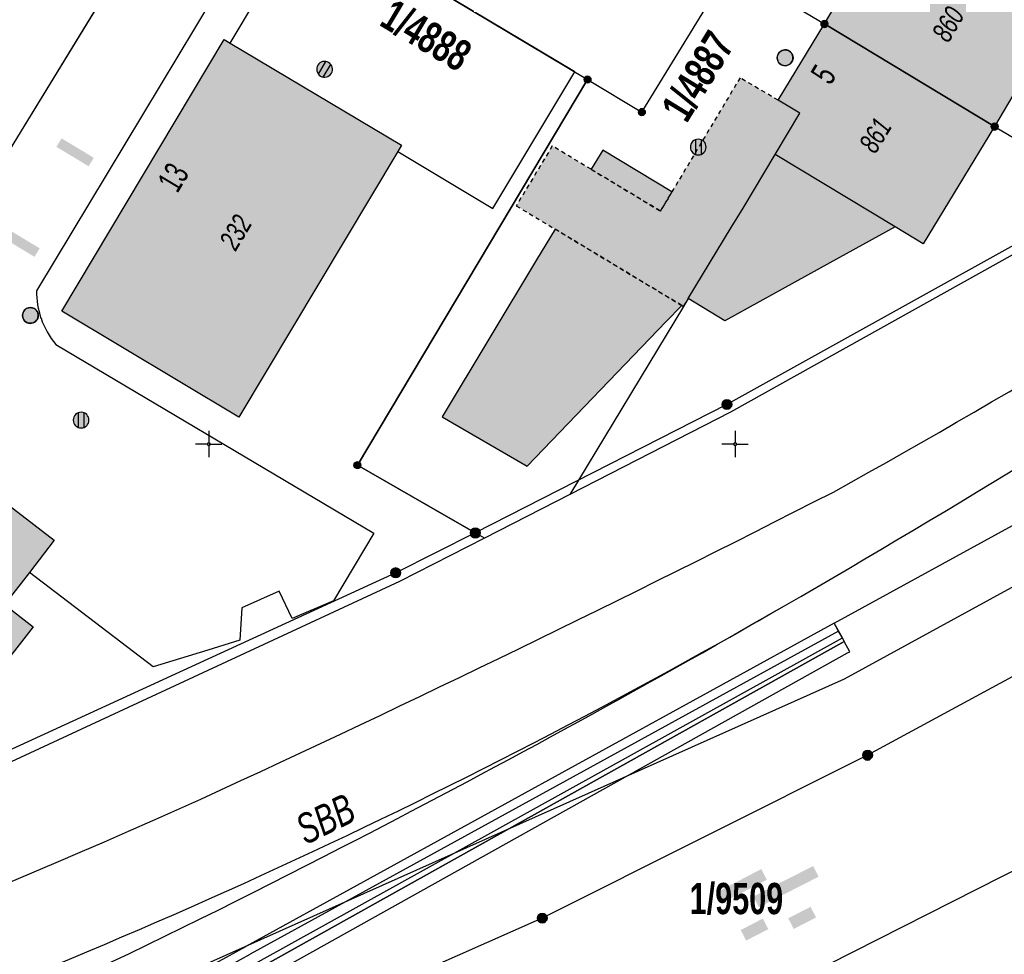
# Model space of a CAD drawing. Header units: metres. Extents: x 2695560 to 2696939, y 1260529 to 1262050.
# Tile 94 of 256: x 2696117 to 2696164, y 1260726 to 1260770. Entities that reach past the tile are written whole.
import ezdxf

# ---------------------------------------------------------------- set-up
doc = ezdxf.new("R2010")
doc.units = ezdxf.units.M
doc.linetypes.add('AUSGEZOGEN', pattern=[0])
doc.linetypes.add('VERDECKT2_S2', pattern=[0.36, 0.2, -0.16])
for name, color, linetype in [('XR$1$AV_Flächen (EO)', 7, 'AUSGEZOGEN'), ('XR$1$AV_Gebäudeflächen (BB)', 7, 'AUSGEZOGEN'), ('XR$1$AV_Gebäudeflächen (EO)', 7, 'AUSGEZOGEN'), ('XR$1$AV_Gebäudeflächen ut.', 7, 'AUSGEZOGEN'), ('XR$1$AV_Grenzpunkte', 7, 'AUSGEZOGEN'), ('XR$1$AV_Grundstück-Nr.', 7, 'AUSGEZOGEN'), ('XR$1$AV_Haus-Nr.', 7, 'AUSGEZOGEN'), ('XR$1$AV_Koordinatennetzpunkte', 7, 'AUSGEZOGEN'), ('XR$1$AV_Linien (BB)', 7, 'AUSGEZOGEN'), ('XR$1$AV_Linien (EO)', 7, 'AUSGEZOGEN'), ('XR$1$AV_Objektnamen (EO)', 7, 'AUSGEZOGEN'), ('XR$1$AV_Versicherung-Nr.', 7, 'AUSGEZOGEN'), ('XR$1$AW_LK_Schachtdeckel', 24, 'AUSGEZOGEN'), ('XR$1$Liegenschaftsgrenzen', 7, 'AUSGEZOGEN'), ('XR$1$PFAV', 255, 'AUSGEZOGEN'), ('XR$1$PFAW', 255, 'AUSGEZOGEN'), ('XR$1$RP_Abstandslinie', 7, 'AUSGEZOGEN')]:
    doc.layers.add(name, color=color, linetype=linetype)
doc.styles.add('ARIAL', font='arial.ttf')

# ---------------------------------------------------------------- blocks, each defined once
blk = doc.blocks.new('COMPLEXOBJECT_50')
at = {"layer": 'XR$1$AV_Linien (BB)', "color": 7, "linetype": 'AUSGEZOGEN', "transparency": 33554687}
for p, q in [((6125.788, 10772.193), (6116.821, 10757.283)), ((6126.022, 10769.051), (6127.842, 10772.1))]:
    blk.add_line(p, q, dxfattribs=at)
blk.add_lwpolyline([(6117.735, 10754.734), (6132.842, 10745.776), (6130.931, 10742.558), (6128.97, 10741.71), (6128.348, 10743.01), (6126.567, 10742.226), (6126.481, 10740.688), (6124.962, 10740.209), (6122.355, 10739.416), (6116.487, 10743.909)], dxfattribs=at)
for centre, radius, start, end in [((6126.786, 10771.535), 1.195, 93.0796, 146.6213), ((6126.785, 10771.53), 1.201, 28.339, 93.0233), ((6120.789, 10757.271), 3.968, 179.8197, 198.9478), ((6120.794, 10757.267), 3.971, 198.878, 219.628)]:
    blk.add_arc(centre, radius, start, end, dxfattribs=at)
blk = doc.blocks.new('COMPLEXOBJECT_246')
at = {"layer": 'XR$1$AV_Linien (BB)', "color": 7, "linetype": 'AUSGEZOGEN', "transparency": 33554687}
for centre, radius, start, end in [((5965.524, 11088.434), 389.689, 299.03642, 308.07245), ((5782.864, 11475.059), 816.854, 294.733206, 297.0754), ((5969.868, 11076.986), 377.071, 282.0673, 294.23201)]:
    blk.add_arc(centre, radius, start, end, dxfattribs=at)
blk = doc.blocks.new('COMPLEXOBJECT_261')
at = {"layer": 'XR$1$AV_Linien (BB)', "color": 7, "linetype": 'AUSGEZOGEN', "transparency": 33554687}
blk.add_lwpolyline([(6124.409, 10723.432), (6127.494, 10725.155), (6155.072, 10740.559), (6155.181, 10740.619), (6155.101, 10740.792), (6154.703, 10741.489), (6163.832, 10746.501), (6170.253, 10750.172), (6176.262, 10753.821), (6178.689, 10755.435), (6192.213, 10764.44), (6204.26, 10772.83), (6211.808, 10778.565), (6215.842, 10781.78), (6223.905, 10788.461)], dxfattribs=at)
blk = doc.blocks.new('COMPLEXOBJECT_954')
at = {"layer": 'XR$1$AV_Flächen (EO)', "color": 7, "linetype": 'AUSGEZOGEN', "transparency": 33554687}
blk.add_lwpolyline([(6124.678, 10722.952), (6155.34, 10740.079), (6155.449, 10740.139)], dxfattribs=at)
blk = doc.blocks.new('COMPLEXOBJECT_955')
at = {"layer": 'XR$1$AV_Flächen (EO)', "color": 7, "linetype": 'AUSGEZOGEN', "transparency": 33554687}
blk.add_lwpolyline([(6127.199, 10725.326), (6155.101, 10740.792), (6154.905, 10741.121), (6154.703, 10741.489)], dxfattribs=at)
blk = doc.blocks.new('COMPLEXOBJECT_1053')
at = {"layer": 'XR$1$AV_Linien (EO)', "color": 7, "linetype": 'AUSGEZOGEN', "transparency": 33554687}
blk.add_arc((6004.944, 10997.779), 294.933, 288.76224, 299.98592, dxfattribs=at)
blk = doc.blocks.new('COMPLEXOBJECT_1054')
at = {"layer": 'XR$1$AV_Linien (EO)', "color": 7, "linetype": 'AUSGEZOGEN', "transparency": 33554687}
for centre, radius, start, end in [((5902.44, 11175.193), 499.83, 297.24971, 299.99905), ((5938.539, 11104.174), 420.164, 293.21666, 297.30759)]:
    blk.add_arc(centre, radius, start, end, dxfattribs=at)
blk = doc.blocks.new('COMPLEXOBJECT_1136')
at = {"layer": 'XR$1$AV_Linien (EO)', "color": 7, "linetype": 'AUSGEZOGEN', "transparency": 33554687}
blk.add_line((6154.905, 10741.121), (6126.965, 10725.765), dxfattribs=at)
blk.add_arc((5978.987, 10993.815), 306.184, 286.42311, 298.90099, dxfattribs=at)
blk = doc.blocks.new('COMPLEXOBJECT_1149')
at = {"layer": 'XR$1$AV_Linien (EO)', "color": 7, "linetype": 'AUSGEZOGEN', "transparency": 33554687}
for centre, radius, start, end in [((5975.16, 11066.751), 369.271, 304.48174, 306.12598), ((5930.003, 11134.083), 450.338, 303.17128, 304.3677), ((5901.825, 11176.201), 501.011, 300.0023, 303.23317)]:
    blk.add_arc(centre, radius, start, end, dxfattribs=at)
blk = doc.blocks.new('BAV15')
at = {"layer": 'XR$1$PFAV', "transparency": 33554687}
blk.add_hatch(color=7, dxfattribs=at).paths.add_polyline_path([(0.5, 0), (0.49, 0.1), (0.46, 0.2), (0.41, 0.29), (0.34, 0.36), (0.26, 0.42), (0.17, 0.47), (0.08, 0.49), (-0.03, 0.5), (-0.13, 0.48), (-0.22, 0.45), (-0.31, 0.4), (-0.38, 0.33), (-0.44, 0.24), (-0.48, 0.15), (-0.5, 0.05), (-0.5, -0.05), (-0.48, -0.15), (-0.44, -0.24), (-0.38, -0.33), (-0.31, -0.4), (-0.22, -0.45), (-0.13, -0.48), (-0.03, -0.5), (0.08, -0.49), (0.17, -0.47), (0.26, -0.42), (0.34, -0.36), (0.41, -0.29), (0.46, -0.2), (0.49, -0.1)])
at = {"color": 7, "transparency": 33554687}
for start, end in [(90, 270), (270, 90)]:
    blk.add_arc((0, 0), 0.5, start, end, dxfattribs=at)
at = {"layer": 'XR$1$PFAV', "transparency": 33554687}
blk.add_circle((0, 0), 0.5, dxfattribs=at)
blk = doc.blocks.new('BAV2041')
at = {"color": 7, "transparency": 33554687}
for p, q in [((0, 0.5), (0, 0.05)), ((-0.05, 0), (-0.5, 0)), ((0.05, 0), (0.5, 0)), ((0, -0.05), (0, -0.5))]:
    blk.add_line(p, q, dxfattribs=at)
blk.add_circle((0, 0), 0.05, dxfattribs=at)
for start, end in [(90, 270), (270, 90)]:
    blk.add_arc((0, 0), 0.05, start, end, dxfattribs=at)
blk = doc.blocks.new('BAW2082')
at = {"layer": 'XR$1$PFAW', "transparency": 33554687}
blk.add_hatch(color=7, dxfattribs=at).paths.add_polyline_path([(0.509, -0.003), (0.499, 0.098), (0.469, 0.194), (0.42, 0.283), (0.354, 0.359), (0.274, 0.421), (0.183, 0.466), (0.085, 0.491), (-0.016, 0.496), (-0.116, 0.481), (-0.211, 0.446), (-0.297, 0.392), (-0.37, 0.323), (-0.428, 0.24), (-0.468, 0.147), (-0.488, 0.047), (-0.488, -0.054), (-0.468, -0.153), (-0.428, -0.246), (-0.37, -0.329), (-0.297, -0.398), (-0.211, -0.452), (-0.116, -0.487), (-0.016, -0.502), (0.085, -0.497), (0.183, -0.472), (0.274, -0.427), (0.354, -0.366), (0.42, -0.289), (0.469, -0.2), (0.499, -0.104)])
at = {"transparency": 33554687}
for start, end in [(91.19481, 268.80519), (268.80519, 91.19481)]:
    blk.add_arc((0.01, 0), 0.5, start, end, dxfattribs=at)
at = {"layer": 'XR$1$PFAW', "transparency": 33554687}
blk.add_circle((0.009, -0.003), 0.5, dxfattribs=at)
blk = doc.blocks.new('BAW2090')
at = {"layer": 'XR$1$PFAW', "lineweight": 25, "transparency": 33554687}
blk.add_hatch(color=7, dxfattribs=at).paths.add_polyline_path([(0.5, 0), (0.49, 0.101), (0.459, 0.197), (0.41, 0.286), (0.344, 0.362), (0.264, 0.424), (0.174, 0.469), (0.076, 0.494), (-0.025, 0.499), (-0.125, 0.484), (-0.22, 0.449), (-0.306, 0.395), (-0.379, 0.326), (-0.437, 0.243), (-0.477, 0.15), (-0.497, 0.051), (-0.497, -0.051), (-0.477, -0.15), (-0.437, -0.243), (-0.379, -0.326), (-0.306, -0.395), (-0.22, -0.449), (-0.125, -0.484), (-0.025, -0.499), (0.076, -0.494), (0.174, -0.469), (0.264, -0.424), (0.344, -0.362), (0.41, -0.286), (0.459, -0.197), (0.49, -0.101)])
at = {"lineweight": 25, "transparency": 33554687}
for p, q in [((-0.177, 0.468), (-0.177, -0.468)), ((0.179, 0.467), (0.177, -0.468))]:
    blk.add_line(p, q, dxfattribs=at)
for start, end in [(90, 180), (180, 270), (0, 90), (270, 0)]:
    blk.add_arc((0, 0), 0.5, start, end, dxfattribs=at)
blk = doc.blocks.new('COMPLEXOBJECT_2827')
at = {"layer": 'XR$1$AV_Flächen (EO)', "color": 7, "linetype": 'AUSGEZOGEN', "transparency": 33554687}
blk.add_line((6154.703, 10741.489), (6126.762, 10726.133), dxfattribs=at)
blk.add_arc((5979.044, 10993.673), 305.611, 286.42277, 298.90465, dxfattribs=at)
blk = doc.blocks.new('COMPLEXOBJECT_2828')
at = {"layer": 'XR$1$AV_Flächen (EO)', "color": 7, "linetype": 'AUSGEZOGEN', "transparency": 33554687}
blk.add_lwpolyline([(6155.449, 10740.139), (6155.181, 10740.619), (6155.072, 10740.559), (6127.494, 10725.155), (6124.409, 10723.432)], dxfattribs=at)

msp = doc.modelspace()

# ---------------------------------------------------------------- hatches: boundary and pattern name
at = {"transparency": 33554687}
for points in [[(2696118.984, 1260764.334), (2696118.74, 1260763.929), (2696120.268, 1260763.009), (2696120.512, 1260763.413)], [(2696116.166, 1260760.182), (2696115.922, 1260759.777), (2696117.699, 1260758.707), (2696117.943, 1260759.111)], [(2696150.079, 1260728.518), (2696150.342, 1260728.011), (2696152.475, 1260729.116), (2696152.212, 1260729.623)], [(2696151.835, 1260728.323), (2696152.093, 1260727.816), (2696154.933, 1260729.261), (2696154.675, 1260729.768)], [(2696153.49, 1260727.285), (2696153.751, 1260726.778), (2696154.812, 1260727.325), (2696154.551, 1260727.832)], [(2696151.234, 1260726.729), (2696151.494, 1260726.227), (2696152.546, 1260726.771), (2696152.286, 1260727.273)]]:
    msp.add_hatch(color=7, dxfattribs=at).paths.add_polyline_path(points)
at = {"layer": 'XR$1$AV_Gebäudeflächen (BB)', "true_color": 0xd2d2d2, "transparency": 33554687}
for points in [[(2696163.29, 1260764.89), (2696166.6, 1260770.532), (2696159.558, 1260774.772), (2696158.364, 1260772.806), (2696157.345, 1260773.401), (2696155.21, 1260769.77)], [(2696163.29, 1260764.89), (2696155.21, 1260769.77), (2696153.014, 1260766.144), (2696154.044, 1260765.528), (2696152.87, 1260763.562), (2696151.344, 1260761.026), (2696150.779, 1260760.092), (2696148.745, 1260756.727), (2696150.484, 1260755.668), (2696155.466, 1260758.416), (2696158.569, 1260760.128), (2696159.893, 1260759.33)], [(2696126.992, 1260768.861), (2696126.71, 1260769.029), (2696118.994, 1260756.121), (2696127.408, 1260751.091), (2696134.948, 1260763.704), (2696135.128, 1260764.005)], [(2696117.457, 1260743.719), (2696118.639, 1260745.245), (2696114.751, 1260748.222), (2696114.264, 1260747.594), (2696110.999, 1260750.122), (2696108.252, 1260752.249), (2696102.752, 1260745.185), (2696105.529, 1260743.035), (2696112.63, 1260737.537), (2696114.327, 1260739.679), (2696115.672, 1260738.626), (2696117.636, 1260741.13), (2696116.271, 1260742.187)]]:
    msp.add_hatch(color=254, dxfattribs=at).paths.add_polyline_path(points)
at = {"layer": 'XR$1$AV_Gebäudeflächen (EO)', "true_color": 0xebebeb, "transparency": 33554687}
msp.add_hatch(color=7, dxfattribs=at).paths.add_polyline_path([(2696142.42, 1260760.021), (2696148.433, 1260756.4), (2696148.517, 1260756.35), (2696148.745, 1260756.727), (2696150.779, 1260760.092), (2696151.344, 1260761.026), (2696152.87, 1260763.562), (2696154.044, 1260765.528), (2696153.014, 1260766.144), (2696151.204, 1260767.21), (2696147.968, 1260761.792), (2696147.423, 1260760.88), (2696144.129, 1260762.863), (2696142.284, 1260763.974), (2696140.574, 1260761.132)])
at = {"layer": 'XR$1$AV_Gebäudeflächen ut.', "true_color": 0xf5f5f5, "transparency": 33554687}
for points in [[(2696144.129, 1260762.863), (2696147.423, 1260760.88), (2696147.968, 1260761.792), (2696144.681, 1260763.779)], [(2696141.101, 1260748.756), (2696147.701, 1260755.632), (2696148.433, 1260756.4), (2696142.42, 1260760.021), (2696141.541, 1260758.56), (2696137.06, 1260751.111)]]:
    msp.add_hatch(color=7, dxfattribs=at).paths.add_polyline_path(points)

# ---------------------------------------------------------------- linework, layer by layer
at = {"layer": 'XR$1$AV_Flächen (EO)', "color": 7, "linetype": 'VERDECKT2_S2', "transparency": 33554687}
msp.add_line((2696148.433, 1260756.4), (2696142.42, 1260760.021), dxfattribs=at)
for points in [[(2696153.014, 1260766.144), (2696151.204, 1260767.21), (2696147.968, 1260761.792), (2696147.423, 1260760.88), (2696144.129, 1260762.863), (2696142.284, 1260763.974), (2696140.574, 1260761.132), (2696142.42, 1260760.021)], [(2696144.129, 1260762.863), (2696147.423, 1260760.88), (2696147.968, 1260761.792)], [(2696142.42, 1260760.021), (2696148.433, 1260756.4), (2696148.517, 1260756.35), (2696148.745, 1260756.727)]]:
    msp.add_lwpolyline(points, dxfattribs=at)
at = {"layer": 'XR$1$AV_Flächen (EO)', "color": 7, "linetype": 'AUSGEZOGEN', "transparency": 33554687}
for points in [[(2696148.745, 1260756.727), (2696150.779, 1260760.092), (2696151.344, 1260761.026), (2696152.87, 1260763.562), (2696154.044, 1260765.528), (2696153.014, 1260766.144)], [(2696147.968, 1260761.792), (2696144.681, 1260763.779), (2696144.129, 1260762.863)], [(2696142.42, 1260760.021), (2696141.541, 1260758.56), (2696137.06, 1260751.111), (2696141.101, 1260748.756)], [(2696141.101, 1260748.756), (2696147.701, 1260755.632), (2696148.433, 1260756.4)]]:
    msp.add_lwpolyline(points, dxfattribs=at)
at = {"layer": 'XR$1$AV_Linien (BB)', "color": 7, "linetype": 'AUSGEZOGEN', "transparency": 33554687}
for p, q in [((2696166.6, 1260770.532), (2696163.29, 1260764.89)), ((2696163.29, 1260764.89), (2696155.21, 1260769.77)), ((2696143.116, 1260747.417), (2696139.061, 1260745.342))]:
    msp.add_line(p, q, dxfattribs=at)
for points in [[(2696215.648, 1260795.905), (2696212.77, 1260793.47), (2696205.57, 1260787.77), (2696205.89, 1260787.559), (2696198.881, 1260781.266), (2696168.826, 1260761.412), (2696150.749, 1260751.322), (2696143.116, 1260747.417)], [(2696134.948, 1260763.704), (2696139.465, 1260761.008), (2696143.359, 1260767.489), (2696130.1, 1260775.41), (2696134.28, 1260782.3), (2696137.65, 1260787.87)], [(2696123.186, 1260777.408), (2696124.28, 1260776.52), (2696116.72, 1260764.12), (2696114.07, 1260759.66), (2696108.37, 1260752.4), (2696108.252, 1260752.249)], [(2696139.061, 1260745.342), (2696133.03, 1260748.81), (2696143.96, 1260767.13), (2696146.54, 1260765.58), (2696150.73, 1260772.43), (2696146.21, 1260775.12)], [(2696155.21, 1260769.77), (2696157.345, 1260773.401), (2696158.364, 1260772.806), (2696159.558, 1260774.772)], [(2696148.745, 1260756.727), (2696150.779, 1260760.092), (2696151.344, 1260761.026), (2696152.87, 1260763.562), (2696154.044, 1260765.528), (2696153.014, 1260766.144), (2696155.21, 1260769.77)], [(2696134.948, 1260763.704), (2696127.408, 1260751.091), (2696118.994, 1260756.121), (2696126.71, 1260769.029), (2696126.992, 1260768.861)], [(2696126.992, 1260768.861), (2696135.128, 1260764.005), (2696134.948, 1260763.704)], [(2696163.29, 1260764.89), (2696159.893, 1260759.33), (2696158.569, 1260760.128), (2696155.466, 1260758.416), (2696150.484, 1260755.668), (2696148.745, 1260756.727)], [(2696193.792, 1260757.122), (2696178.04, 1260746.3), (2696157.26, 1260735.03), (2696141.81, 1260727.29), (2696123.16, 1260719.02), (2696104.35, 1260711.24), (2696085.56, 1260703.53), (2696069.015, 1260697.947)], [(2696148.745, 1260756.727), (2696148.517, 1260756.35), (2696143.116, 1260747.417)], [(2696117.457, 1260743.719), (2696116.271, 1260742.187), (2696117.636, 1260741.13), (2696115.672, 1260738.626), (2696114.327, 1260739.679), (2696112.63, 1260737.537), (2696105.529, 1260743.035), (2696102.752, 1260745.185), (2696108.252, 1260752.249)], [(2696108.252, 1260752.249), (2696110.999, 1260750.122), (2696114.264, 1260747.594), (2696114.751, 1260748.222), (2696118.639, 1260745.245), (2696117.457, 1260743.719)], [(2696139.061, 1260745.342), (2696135.026, 1260743.278), (2696116.584, 1260734.717), (2696098.065, 1260727.991), (2696080.336, 1260722.244), (2696075.765, 1260720.897), (2696060.829, 1260718.604), (2696038.565, 1260713.859)]]:
    msp.add_lwpolyline(points, dxfattribs=at)
at = {"layer": 'XR$1$AV_Linien (EO)', "color": 7, "linetype": 'AUSGEZOGEN', "transparency": 33554687}
msp.add_line((2696158.569, 1260760.128), (2696152.87, 1260763.562), dxfattribs=at)
at = {"layer": 'XR$1$Liegenschaftsgrenzen', "color": 7, "linetype": 'AUSGEZOGEN', "transparency": 33554687}
for p, q in [((2696124.28, 1260776.52), (2696116.72, 1260764.12)), ((2696151.02, 1260722.89), (2696177.58, 1260736.33))]:
    msp.add_line(p, q, dxfattribs=at)
for points in [[(2696134.28, 1260782.3), (2696130.1, 1260775.41), (2696143.96, 1260767.13)], [(2696221.29, 1260777.67), (2696208.5, 1260767.68), (2696194.9, 1260757.86), (2696178.04, 1260746.3), (2696157.26, 1260735.03), (2696141.81, 1260727.29), (2696123.16, 1260719.02), (2696104.35, 1260711.24), (2696085.56, 1260703.53), (2696069.015, 1260697.947)], [(2696143.96, 1260767.13), (2696146.54, 1260765.58), (2696150.73, 1260772.43)], [(2696150.73, 1260772.43), (2696155.21, 1260769.77), (2696163.29, 1260764.89), (2696168.65, 1260761.73)], [(2696143.96, 1260767.13), (2696133.03, 1260748.81), (2696138.63, 1260745.59)], [(2696168.65, 1260761.73), (2696150.58, 1260751.69), (2696138.63, 1260745.59)], [(2696138.63, 1260745.59), (2696134.85, 1260743.7), (2696116.41, 1260735.22), (2696098.04, 1260728.33), (2696086.66, 1260724.58)]]:
    msp.add_lwpolyline(points, dxfattribs=at)
at = {"layer": 'XR$1$RP_Abstandslinie', "color": 7, "linetype": 'AUSGEZOGEN', "transparency": 33554687}
msp.add_lwpolyline([(2696063.45, 1260700.855), (2696084.35, 1260707.92), (2696121.18, 1260723.03), (2696156.17, 1260738.66), (2696169.16, 1260745.77), (2696217.07, 1260779.19)], dxfattribs=at)

# ---------------------------------------------------------------- block references
at = {"layer": 'XR$1$AV_Flächen (EO)', "color": 7, "linetype": 'AUSGEZOGEN', "lineweight": -3, "transparency": 33554687}
for name in ['COMPLEXOBJECT_2827', 'COMPLEXOBJECT_955', 'COMPLEXOBJECT_2828', 'COMPLEXOBJECT_954']:
    msp.add_blockref(name, (2690000.97, 1249999.81), dxfattribs=at)
at = {"layer": 'XR$1$AV_Grenzpunkte', "color": 7, "linetype": 'AUSGEZOGEN', "lineweight": -3, "transparency": 33554687}
for p, xscale, yscale in [((2696155.21, 1260769.77), 0.3249999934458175, 0.3249999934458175), ((2696143.96, 1260767.13), 0.3249999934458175, 0.3249999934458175), ((2696146.54, 1260765.58), 0.3249999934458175, 0.3249999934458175), ((2696163.29, 1260764.89), 0.3249999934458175, 0.3249999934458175), ((2696150.58, 1260751.69), 0.4549999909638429, 0.4549999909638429), ((2696133.03, 1260748.81), 0.3249999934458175, 0.3249999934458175), ((2696138.63, 1260745.59), 0.4549999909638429, 0.4549999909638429), ((2696134.85, 1260743.7), 0.4549999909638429, 0.4549999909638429), ((2696157.26, 1260735.03), 0.4549999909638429, 0.4549999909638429), ((2696141.81, 1260727.29), 0.4549999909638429, 0.4549999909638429)]:
    msp.add_blockref('BAV15', p, dxfattribs=dict(at, xscale=xscale, yscale=yscale))
at = {"layer": 'XR$1$AV_Koordinatennetzpunkte', "color": 7, "linetype": 'AUSGEZOGEN', "lineweight": -3, "transparency": 33554687, "xscale": 1.25, "yscale": 1.25}
for p in [(2696125.97, 1260749.81), (2696150.97, 1260749.81)]:
    msp.add_blockref('BAV2041', p, dxfattribs=at)
at = {"layer": 'XR$1$AV_Linien (BB)', "color": 7, "linetype": 'AUSGEZOGEN', "lineweight": -3, "transparency": 33554687}
for name in ['COMPLEXOBJECT_246', 'COMPLEXOBJECT_261', 'COMPLEXOBJECT_50']:
    msp.add_blockref(name, (2690000.97, 1249999.81), dxfattribs=at)
at = {"layer": 'XR$1$AV_Linien (EO)', "color": 7, "linetype": 'AUSGEZOGEN', "lineweight": -3, "transparency": 33554687}
for name in ['COMPLEXOBJECT_1149', 'COMPLEXOBJECT_1053', 'COMPLEXOBJECT_1054', 'COMPLEXOBJECT_1136']:
    msp.add_blockref(name, (2690000.97, 1249999.81), dxfattribs=at)
at = {"layer": 'XR$1$AW_LK_Schachtdeckel', "color": 24, "linetype": 'AUSGEZOGEN', "lineweight": -3, "transparency": 33554687}
for name, p, xscale, yscale, rotation in [('BAW2082', (2696153.339, 1260768.155), 0.7499999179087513, 0.7499999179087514, 80.137939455), ('BAW2090', (2696131.472, 1260767.617), 0.749999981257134, 0.7499999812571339, 149.102645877), ('BAW2082', (2696117.509, 1260755.919), 0.7499999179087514, 0.7499999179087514, 164.792877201)]:
    msp.add_blockref(name, p, dxfattribs=dict(at, xscale=xscale, yscale=yscale, rotation=rotation))
at = {"layer": 'XR$1$AW_LK_Schachtdeckel', "color": 24, "linetype": 'AUSGEZOGEN', "lineweight": -3, "transparency": 33554687, "xscale": 0.7499999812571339, "yscale": 0.7499999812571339}
for p in [(2696149.217, 1260763.92), (2696119.91, 1260750.951)]:
    msp.add_blockref('BAW2090', p, dxfattribs=at)

# ---------------------------------------------------------------- texts
at = {"layer": 'XR$1$AV_Grundstück-Nr.', "color": 7, "transparency": 33554687, "char_height": 1.48491, "width": 4.98214, "attachment_point": 5, "style": 'ARIAL'}
for s, insert, rotation in [('\\A1;{\\fArial|i0|b1;\\H1.484908;\\W0.700000;\\C7;1/4888}\\P', (2696136.292, 1260769.217), 329.1462), ('\\A1;{\\fArial|i0|b1;\\H1.484908;\\W0.700000;\\C7;1/4887}\\P', (2696149.21, 1260767.282), 58.5477)]:
    msp.add_mtext(s, dxfattribs=dict(at, insert=insert, rotation=rotation))
at = {"layer": 'XR$1$AV_Grundstück-Nr.', "color": 7, "transparency": 33554687, "insert": (2696151.031, 1260728.203), "char_height": 1.48491, "width": 4.98214, "attachment_point": 5, "style": 'ARIAL'}
msp.add_mtext('\\A1;{\\fArial|i0|b1;\\H1.484908;\\W0.700000;\\C7;1/9509}\\P', dxfattribs=at)
at = {"layer": 'XR$1$AV_Haus-Nr.', "color": 7, "transparency": 33554687, "char_height": 1.1621, "attachment_point": 2, "style": 'ARIAL'}
for s, insert, width, rotation in [('\\W0.68;5', (2696154.662, 1260767.676), 1.02516, 58.7997), ('\\W0.64;13', (2696123.781, 1260762.782), 1.59081, 59.13)]:
    msp.add_mtext(s, dxfattribs=dict(at, insert=insert, width=width, rotation=rotation))
at = {"layer": 'XR$1$AV_Objektnamen (EO)', "color": 7, "transparency": 33554687, "insert": (2696131.515, 1260731.998), "char_height": 1.42035, "width": 3.27959, "attachment_point": 5, "rotation": 26.1054, "style": 'ARIAL'}
msp.add_mtext('\\A1;{\\fArial|i1|b0;\\H1.420348;\\W0.700000;\\C7;SBB}\\P', dxfattribs=at)
at = {"layer": 'XR$1$AV_Versicherung-Nr.', "color": 7, "transparency": 33554687, "char_height": 0.96842, "attachment_point": 5, "style": 'ARIAL'}
for s, insert, width, rotation in [('\\A1;{\\fArial|i1|b0;\\H0.968418;\\W0.700000;\\C7;860}\\P', (2696161.087, 1260769.756), 1.93301, 59.6034), ('\\A1;{\\fArial|i1|b0;\\H0.968418;\\W0.700000;\\C7;861}\\P', (2696157.631, 1260764.48), 1.92219, 58.5765), ('\\A1;{\\fArial|i1|b0;\\H0.968418;\\W0.700000;\\C7;232}\\P', (2696127.251, 1260759.872), 1.93301, 59.13)]:
    msp.add_mtext(s, dxfattribs=dict(at, insert=insert, width=width, rotation=rotation))

doc.saveas('drawing.dxf')
